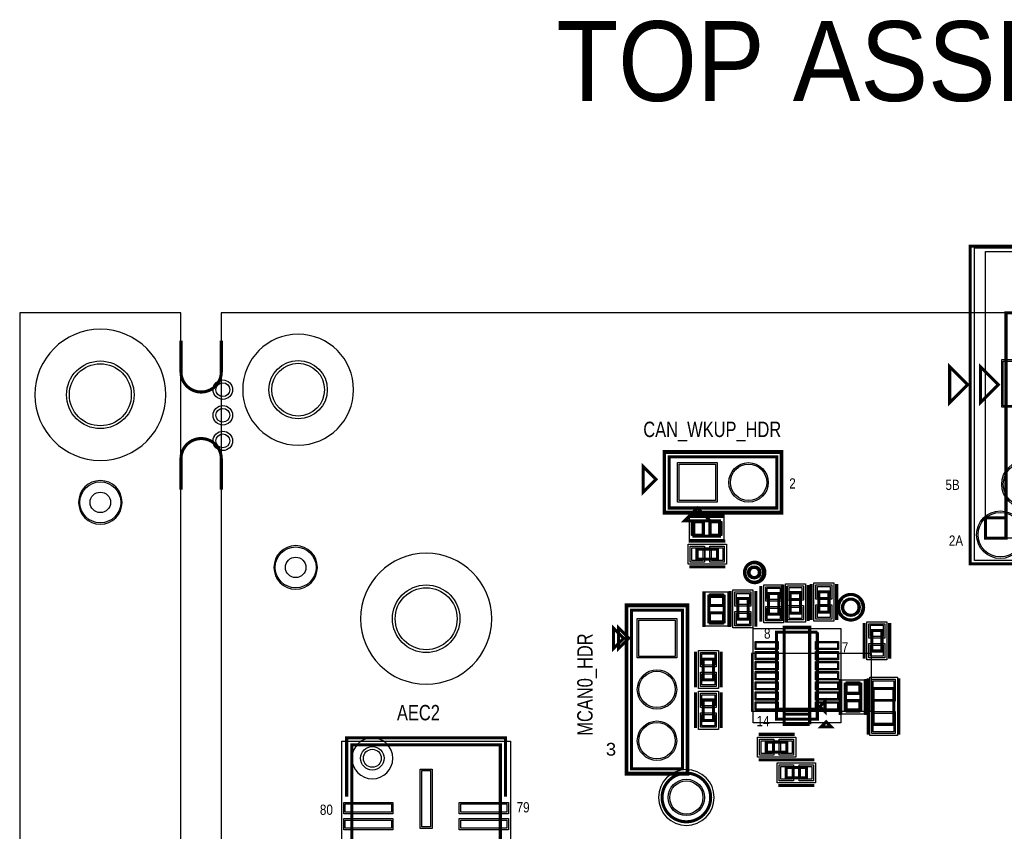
# Model space of a CAD drawing. Extents: x -10 to 137, y -26 to 192.
# Tile 63 of 78: x -10 to 39, y 151 to 192. Entities that reach past the tile are written whole.
import ezdxf

# ---------------------------------------------------------------- set-up
doc = ezdxf.new("R2010")
doc.units = 0
for name, color, linetype in [('BG_OUTLINE', 95, 'CONTINUOUS'), ('BG_SILKSCREEN_TOP', 7, 'CONTINUOUS'), ('CR_TOP', 40, 'CONTINUOUS'), ('PG_ASSEMBLY_TOP', 120, 'CONTINUOUS'), ('PG_DFA_BOUND_TOP', 95, 'CONTINUOUS'), ('PG_PLACE_BOUND_TOP', 23, 'CONTINUOUS'), ('PG_SILKSCREEN_TOP', 7, 'CONTINUOUS'), ('PIN_PASTEMASK_TOP', 212, 'CONTINUOUS'), ('PIN_SOLDERMASK_TOP', 110, 'CONTINUOUS'), ('PIN_TOP', 140, 'CONTINUOUS'), ('PKO_TOP', 254, 'CONTINUOUS'), ('RKO_ALL', 40, 'CONTINUOUS'), ('RKO_TOP', 120, 'CONTINUOUS'), ('VKO_TOP', 243, 'CONTINUOUS')]:
    doc.layers.add(name, color=color, linetype=linetype)

msp = doc.modelspace()

# ---------------------------------------------------------------- linework, layer by layer
at = {"layer": 'BG_OUTLINE'}
msp.add_lwpolyline([(-1.999996, 176.999514), (-9.99998, 176.999514), (-9.99998, 0), (-1.999996, 0), (-1.999996, 176.999514)], dxfattribs=at)
msp.add_lwpolyline([(127, 0), (127, 176.999514), (0, 176.999514), (0, 0)], close=True, dxfattribs=at)
at = {"layer": 'BG_OUTLINE', "const_width": 0.1524}
for points in [[(-1.999996, 175.613436), (-1.999996, 174.073434, 0.414214), (-0.999998, 173.073436, 0.414214), (0, 174.073434), (0, 175.613436)], [(-1.999996, 168.225592), (-1.999996, 169.765594, -0.414214), (-0.999998, 170.765592, -0.414214), (0, 169.765594), (0, 168.225592)]]:
    msp.add_lwpolyline(points, format="xyb", dxfattribs=at)
at = {"layer": 'CR_TOP'}
msp.add_lwpolyline([(26.29789, 157.25521), (32.24149, 157.25521), (32.24149, 160.10001), (26.29789, 160.10001)], close=True, dxfattribs=at)
at = {"layer": 'PG_ASSEMBLY_TOP', "const_width": 0.1524}
for points in [[(41.332005, 176.999514), (48.444005, 176.999514), (48.444005, 180.047514), (41.332005, 180.047514), (41.332005, 176.999514), (38.919005, 176.999514), (38.919005, 166.839514), (37.903005, 166.839514), (37.903005, 165.823514), (38.919005, 165.823514), (38.919005, 166.839514)], [(38.538005, 173.443514), (37.649005, 172.554514), (37.649005, 174.332514), (38.538005, 173.443514)], [(27.547263, 169.863008), (22.213263, 169.863008), (22.213263, 167.323008), (27.547263, 167.323008), (27.547263, 169.863008)], [(23.610263, 167.323008), (24.245263, 166.688008), (22.975263, 166.688008), (23.610263, 167.323008)], [(23.435264, 165.926008), (24.705264, 165.926008), (24.705264, 166.688008), (23.435264, 166.688008), (23.435264, 165.926008)], [(24.608264, 165.291008), (23.592264, 165.291008), (23.592264, 164.783008), (24.608264, 164.783008), (24.608264, 165.291008)], [(27.648408, 162.062142), (27.648408, 163.078142), (27.140408, 163.078142), (27.140408, 162.062142), (27.648408, 162.062142)], [(28.218892, 163.122742), (28.218892, 162.106742), (28.726892, 162.106742), (28.726892, 163.122742), (28.218892, 163.122742)], [(30.137608, 162.15314), (30.137608, 163.16914), (29.629608, 163.16914), (29.629608, 162.15314), (30.137608, 162.15314)], [(24.9428, 161.673799), (24.9428, 162.943799), (24.1808, 162.943799), (24.1808, 161.673799), (24.9428, 161.673799)], [(26.124408, 161.812938), (26.124408, 162.828938), (25.616408, 162.828938), (25.616408, 161.812938), (26.124408, 161.812938)], [(20.33778, 154.38755), (22.87778, 154.38755), (22.87778, 162.26155), (20.33778, 162.26155), (20.33778, 154.38755)], [(20.21078, 160.86455), (19.70278, 160.35655), (19.70278, 161.37255), (20.21078, 160.86455)], [(27.528779, 157.353508), (29.560779, 157.353508), (29.560779, 161.163508)], [(29.560779, 161.163508), (27.528779, 161.163508), (27.528779, 156.845508), (29.560779, 156.845508), (29.560779, 157.353508), (27.528779, 157.353508)], [(32.258, 161.246599), (32.258, 160.230599), (32.766, 160.230599), (32.766, 161.246599), (32.258, 161.246599)], [(24.4094, 158.808166), (24.4094, 159.824166), (23.9014, 159.824166), (23.9014, 158.808166), (24.4094, 158.808166)], [(31.712408, 157.316101), (31.712408, 158.586101), (30.950408, 158.586101), (30.950408, 157.316101), (31.712408, 157.316101)], [(33.350708, 156.597167), (33.350708, 158.375167), (32.334708, 158.375167), (32.334708, 156.597167), (33.350708, 156.597167)], [(24.4094, 156.786768), (24.4094, 157.802768), (23.9014, 157.802768), (23.9014, 156.786768), (24.4094, 156.786768)], [(29.687779, 157.480508), (29.941779, 157.226508), (29.941779, 157.734508), (29.687779, 157.480508)], [(27.031663, 155.210764), (28.047663, 155.210764), (28.047663, 155.718764), (27.031663, 155.718764), (27.031663, 155.210764)], [(13.837666, 114.10315), (13.837666, 155.58135), (6.471666, 155.58135), (6.471666, 114.10315), (13.837666, 114.10315)], [(28.011661, 153.940764), (29.027661, 153.940764), (29.027661, 154.448764), (28.011661, 154.448764), (28.011661, 153.940764)]]:
    msp.add_lwpolyline(points, dxfattribs=at)
for points in [[(26.683208, 164.126941, 1), (26.175208, 164.126941, 1), (26.683208, 164.126941)], [(31.623996, 162.402302, 1), (30.820777, 162.402302, 1), (31.623996, 162.402302)], [(24.269045, 152.968706, 1), (21.859387, 152.968706, 1), (24.269045, 152.968706)]]:
    msp.add_lwpolyline(points, format="xyb", dxfattribs=at)
at = {"layer": 'PG_DFA_BOUND_TOP'}
for points in [[(37.355381, 164.716582), (37.355381, 180.225314), (52.420629, 180.225314), (52.420629, 164.716582)], [(27.725063, 170.040808), (27.725063, 167.145208), (22.035463, 167.145208), (22.035463, 170.040808)], [(23.216565, 165.748208), (23.216565, 166.865808), (24.923963, 166.865808), (24.923963, 165.748208)], [(25.047463, 165.532308), (25.047463, 164.541708), (23.153065, 164.541708), (23.153065, 165.532308)], [(30.378908, 161.713941), (29.388308, 161.713941), (29.388308, 163.608339), (30.378908, 163.608339)], [(25.1206, 161.4551), (24.003, 161.4551), (24.003, 163.162498), (25.1206, 163.162498)], [(26.365708, 161.373739), (25.375108, 161.373739), (25.375108, 163.268137), (26.365708, 163.268137)], [(27.889708, 161.622943), (26.899108, 161.622943), (26.899108, 163.517341), (27.889708, 163.517341)], [(27.977592, 163.561941), (28.968192, 163.561941), (28.968192, 161.667543), (27.977592, 161.667543)], [(23.05558, 162.43935), (23.05558, 154.20975), (20.15998, 154.20975), (20.15998, 162.43935)], [(32.0167, 161.685798), (33.0073, 161.685798), (33.0073, 159.7914), (32.0167, 159.7914)], [(30.717876, 161.341308), (30.717876, 156.667708), (26.371682, 156.667708), (26.371682, 161.341308)], [(24.6507, 158.368967), (23.6601, 158.368967), (23.6601, 160.263365), (24.6507, 160.263365)], [(31.890208, 157.097402), (30.772608, 157.097402), (30.772608, 158.804801), (31.890208, 158.804801)], [(33.528508, 156.038469), (32.156908, 156.038469), (32.156908, 158.933866), (33.528508, 158.933866)], [(24.6507, 156.347569), (23.6601, 156.347569), (23.6601, 158.241967), (24.6507, 158.241967)], [(26.592464, 154.969464), (26.592464, 155.960064), (28.486862, 155.960064), (28.486862, 154.969464)], [(14.340586, 155.75915), (14.340586, 113.92535), (5.969, 113.92535), (5.969, 155.75915)], [(27.572462, 153.699464), (27.572462, 154.690064), (29.46686, 154.690064), (29.46686, 153.699464)]]:
    msp.add_lwpolyline(points, close=True, dxfattribs=at)
for points in [[(26.861008, 164.126941, 1), (25.997408, 164.126941, 1)], [(31.801796, 162.402302, 1), (30.642977, 162.402302, 1)], [(24.446845, 152.968706, 1), (21.681587, 152.968706, 1)]]:
    msp.add_lwpolyline(points, format="xyb", close=True, dxfattribs=at)
at = {"layer": 'PG_PLACE_BOUND_TOP'}
for points in [[(37.903005, 165.823514), (37.903005, 180.047514), (51.873005, 180.047514), (51.873005, 165.823514)], [(27.547263, 167.323008), (27.547263, 169.863008), (22.213263, 169.863008), (22.213263, 167.323008)], [(23.435264, 165.926008), (23.435264, 166.688008), (24.705264, 166.688008), (24.705264, 165.926008)], [(24.608264, 165.291008), (23.592264, 165.291008), (23.592264, 164.783008), (24.608264, 164.783008)], [(28.218892, 163.122742), (28.218892, 162.106742), (28.726892, 162.106742), (28.726892, 163.122742)], [(30.137608, 162.15314), (30.137608, 163.16914), (29.629608, 163.16914), (29.629608, 162.15314)], [(24.9428, 161.673799), (24.1808, 161.673799), (24.1808, 162.943799), (24.9428, 162.943799)], [(26.124408, 161.812938), (26.124408, 162.828938), (25.616408, 162.828938), (25.616408, 161.812938)], [(27.648408, 162.062142), (27.648408, 163.078142), (27.140408, 163.078142), (27.140408, 162.062142)], [(22.87778, 162.26155), (22.87778, 154.38755), (20.33778, 154.38755), (20.33778, 162.26155)], [(29.560779, 156.845508), (29.560779, 161.163508), (27.528779, 161.163508), (27.528779, 156.845508)], [(32.258, 161.246599), (32.258, 160.230599), (32.766, 160.230599), (32.766, 161.246599)], [(24.4094, 158.808166), (24.4094, 159.824166), (23.9014, 159.824166), (23.9014, 158.808166)], [(31.712408, 157.316101), (30.950408, 157.316101), (30.950408, 158.586101), (31.712408, 158.586101)], [(33.350708, 156.597167), (33.350708, 158.375167), (32.334708, 158.375167), (32.334708, 156.597167)], [(24.4094, 156.786768), (24.4094, 157.802768), (23.9014, 157.802768), (23.9014, 156.786768)], [(13.837666, 155.58135), (13.837666, 114.10315), (6.471666, 114.10315), (6.471666, 155.58135)], [(27.031663, 155.210764), (28.047663, 155.210764), (28.047663, 155.718764), (27.031663, 155.718764)], [(28.011661, 153.940764), (29.027661, 153.940764), (29.027661, 154.448764), (28.011661, 154.448764)]]:
    msp.add_lwpolyline(points, close=True, dxfattribs=at)
for points in [[(26.683208, 164.126941, 1), (26.175208, 164.126941, 1)], [(31.623996, 162.402302, 1), (30.820777, 162.402302, 1)], [(24.269045, 152.968706, 1), (21.859387, 152.968706, 1)]]:
    msp.add_lwpolyline(points, format="xyb", close=True, dxfattribs=at)
at = {"layer": 'PG_SILKSCREEN_TOP', "const_width": 0.1524}
for points in [[(52.635005, 164.553514), (37.141005, 164.553514), (37.141005, 180.301514), (52.635005, 180.301514), (52.635005, 164.553514)], [(37.014005, 173.443514), (36.125005, 172.554514), (36.125005, 174.332514), (37.014005, 173.443514)], [(27.801263, 167.069008), (21.959263, 167.069008), (21.959263, 170.117008), (27.801263, 170.117008), (27.801263, 167.069008)], [(21.552408, 168.743937), (20.917408, 168.108937), (20.917408, 169.378937), (21.552408, 168.743937)], [(23.181264, 166.942008), (24.959264, 166.942008)], [(23.181264, 165.672008), (24.959264, 165.672008)], [(24.989264, 165.672008), (23.211264, 165.672008)], [(24.989264, 164.402008), (23.211264, 164.402008)], [(29.248608, 161.77214), (29.248608, 163.55014)], [(30.518608, 161.77214), (30.518608, 163.55014)], [(23.9268, 161.419799), (23.9268, 163.197799)], [(25.1968, 161.419799), (25.1968, 163.197799)], [(25.235408, 161.431938), (25.235408, 163.209938)], [(26.505408, 161.431938), (26.505408, 163.209938)], [(26.759408, 161.681142), (26.759408, 163.459142)], [(27.837892, 163.503742), (27.837892, 161.725742)], [(28.029408, 161.681142), (28.029408, 163.459142)], [(29.107892, 163.503742), (29.107892, 161.725742)], [(20.08378, 154.13355), (23.13178, 154.13355), (23.13178, 162.51555), (20.08378, 162.51555), (20.08378, 154.13355)], [(31.877, 161.627599), (31.877, 159.849599)], [(33.147, 161.627599), (33.147, 159.849599)], [(19.95678, 160.86455), (19.44878, 160.35655), (19.44878, 161.37255), (19.95678, 160.86455)], [(27.909779, 157.099508), (29.179779, 157.099508), (29.179779, 161.417508), (27.909779, 161.417508), (27.909779, 156.591508), (29.179779, 156.591508)], [(23.5204, 158.427166), (23.5204, 160.205166)], [(24.7904, 158.427166), (24.7904, 160.205166)], [(30.696408, 157.062101), (30.696408, 158.840101)], [(31.966408, 157.062101), (31.966408, 158.840101)], [(32.080708, 156.089167), (32.080708, 158.883167)], [(33.604708, 156.089167), (33.604708, 158.883167)], [(23.5204, 156.405768), (23.5204, 158.183768)], [(24.7904, 156.405768), (24.7904, 158.183768)], [(29.179779, 156.591508), (29.179779, 157.099508), (27.909779, 157.099508)], [(29.997908, 156.722821), (29.743908, 156.468821), (30.251908, 156.468821), (29.997908, 156.722821)], [(14.091666, 153.00325), (14.091666, 155.92425), (6.217666, 155.92425), (6.217666, 153.00325)], [(26.650663, 156.099764), (28.428663, 156.099764)], [(26.650663, 154.829764), (28.428663, 154.829764)], [(27.630661, 154.829764), (29.408661, 154.829764)], [(27.630661, 153.559764), (29.408661, 153.559764)]]:
    msp.add_lwpolyline(points, dxfattribs=at)
for points in [[(26.962608, 164.126941, 1), (25.946608, 164.126941, 1), (26.962608, 164.126941)], [(31.857386, 162.402302, 1), (30.587386, 162.402302, 1), (31.857386, 162.402302)], [(24.269045, 152.968706, 1), (21.859387, 152.968706, 1), (24.269045, 152.968706)]]:
    msp.add_lwpolyline(points, format="xyb", dxfattribs=at)
at = {"layer": 'PIN_PASTEMASK_TOP'}
for points in [[(23.368965, 166.014908), (23.368965, 166.599108), (23.851565, 166.599108), (23.851565, 166.014908)], [(24.288963, 166.014908), (24.288963, 166.599108), (24.771563, 166.599108), (24.771563, 166.014908)], [(23.889665, 165.354508), (23.889665, 164.719508), (23.330865, 164.719508), (23.330865, 165.354508)], [(24.869663, 165.354508), (24.869663, 164.719508), (24.310863, 164.719508), (24.310863, 165.354508)], [(27.711908, 162.780741), (27.076908, 162.780741), (27.076908, 163.339541), (27.711908, 163.339541)], [(28.155392, 163.384141), (28.790392, 163.384141), (28.790392, 162.825341), (28.155392, 162.825341)], [(30.201108, 162.871739), (29.566108, 162.871739), (29.566108, 163.430539), (30.201108, 163.430539)], [(24.8539, 162.527498), (24.2697, 162.527498), (24.2697, 163.010098), (24.8539, 163.010098)], [(26.187908, 162.531537), (25.552908, 162.531537), (25.552908, 163.090337), (26.187908, 163.090337)], [(27.711908, 161.800743), (27.076908, 161.800743), (27.076908, 162.359543), (27.711908, 162.359543)], [(28.155392, 162.404143), (28.790392, 162.404143), (28.790392, 161.845343), (28.155392, 161.845343)], [(30.201108, 161.891741), (29.566108, 161.891741), (29.566108, 162.450541), (30.201108, 162.450541)], [(24.8539, 161.6075), (24.2697, 161.6075), (24.2697, 162.0901), (24.8539, 162.0901)], [(26.187908, 161.551539), (25.552908, 161.551539), (25.552908, 162.110339), (26.187908, 162.110339)], [(32.1945, 161.507998), (32.8295, 161.507998), (32.8295, 160.949198), (32.1945, 160.949198)], [(27.565482, 160.656905), (27.565482, 160.352105), (26.524082, 160.352105), (26.524082, 160.656905)], [(30.565476, 160.656905), (30.565476, 160.352105), (29.524076, 160.352105), (29.524076, 160.656905)], [(32.1945, 160.528), (32.8295, 160.528), (32.8295, 159.9692), (32.1945, 159.9692)], [(24.4729, 159.526765), (23.8379, 159.526765), (23.8379, 160.085565), (24.4729, 160.085565)], [(27.565482, 160.156906), (27.565482, 159.852106), (26.524082, 159.852106), (26.524082, 160.156906)], [(30.565476, 160.156906), (30.565476, 159.852106), (29.524076, 159.852106), (29.524076, 160.156906)], [(27.565482, 159.656907), (27.565482, 159.352107), (26.524082, 159.352107), (26.524082, 159.656907)], [(30.565476, 159.656907), (30.565476, 159.352107), (29.524076, 159.352107), (29.524076, 159.656907)], [(24.4729, 158.546767), (23.8379, 158.546767), (23.8379, 159.105567), (24.4729, 159.105567)], [(27.565482, 159.156908), (27.565482, 158.852108), (26.524082, 158.852108), (26.524082, 159.156908)], [(30.565476, 159.156908), (30.565476, 158.852108), (29.524076, 158.852108), (29.524076, 159.156908)], [(33.350708, 157.816266), (32.334708, 157.816266), (32.334708, 158.756066), (33.350708, 158.756066)], [(27.565482, 158.656909), (27.565482, 158.352109), (26.524082, 158.352109), (26.524082, 158.656909)], [(30.565476, 158.656909), (30.565476, 158.352109), (29.524076, 158.352109), (29.524076, 158.656909)], [(31.623508, 158.169801), (31.039308, 158.169801), (31.039308, 158.652401), (31.623508, 158.652401)], [(24.4729, 157.505367), (23.8379, 157.505367), (23.8379, 158.064167), (24.4729, 158.064167)], [(27.565482, 158.15691), (27.565482, 157.85211), (26.524082, 157.85211), (26.524082, 158.15691)], [(30.565476, 158.15691), (30.565476, 157.85211), (29.524076, 157.85211), (29.524076, 158.15691)], [(27.565482, 157.656911), (27.565482, 157.352111), (26.524082, 157.352111), (26.524082, 157.656911)], [(30.565476, 157.656911), (30.565476, 157.352111), (29.524076, 157.352111), (29.524076, 157.656911)], [(31.623508, 157.249802), (31.039308, 157.249802), (31.039308, 157.732402), (31.623508, 157.732402)], [(24.4729, 156.525369), (23.8379, 156.525369), (23.8379, 157.084169), (24.4729, 157.084169)], [(33.350708, 156.216269), (32.334708, 156.216269), (32.334708, 157.156069), (33.350708, 157.156069)], [(26.770264, 155.147264), (26.770264, 155.782264), (27.329064, 155.782264), (27.329064, 155.147264)], [(27.750262, 155.147264), (27.750262, 155.782264), (28.309062, 155.782264), (28.309062, 155.147264)], [(27.750262, 153.877264), (27.750262, 154.512264), (28.309062, 154.512264), (28.309062, 153.877264)], [(28.73026, 153.877264), (28.73026, 154.512264), (29.28906, 154.512264), (29.28906, 153.877264)], [(10.375646, 154.299158), (10.375646, 151.505158), (9.943846, 151.505158), (9.943846, 154.299158)], [(8.432546, 152.238964), (6.146546, 152.238964), (6.146546, 152.645364), (8.432546, 152.645364)], [(14.162786, 152.238964), (11.876786, 152.238964), (11.876786, 152.645364), (14.162786, 152.645364)], [(8.432546, 151.439118), (6.146546, 151.439118), (6.146546, 151.845518), (8.432546, 151.845518)], [(14.162786, 151.439118), (11.876786, 151.439118), (11.876786, 151.845518), (14.162786, 151.845518)]]:
    msp.add_lwpolyline(points, close=True, dxfattribs=at)
at = {"layer": 'PIN_SOLDERMASK_TOP'}
for points in [[(41.069115, 174.680494), (41.069115, 172.318294), (38.706915, 172.318294), (38.706915, 174.680494)], [(24.588165, 169.570908), (24.588165, 167.615108), (22.632365, 167.615108), (22.632365, 169.570908)], [(23.318165, 165.964108), (23.318165, 166.649908), (23.902365, 166.649908), (23.902365, 165.964108)], [(24.238163, 165.964108), (24.238163, 166.649908), (24.822363, 166.649908), (24.822363, 165.964108)], [(23.965865, 165.430708), (23.965865, 164.643308), (23.254665, 164.643308), (23.254665, 165.430708)], [(24.945863, 165.430708), (24.945863, 164.643308), (24.234663, 164.643308), (24.234663, 165.430708)], [(26.264108, 162.455337), (25.476708, 162.455337), (25.476708, 163.166537), (26.264108, 163.166537)], [(27.788108, 162.704541), (27.000708, 162.704541), (27.000708, 163.415741), (27.788108, 163.415741)], [(28.079192, 163.460341), (28.866592, 163.460341), (28.866592, 162.749141), (28.079192, 162.749141)], [(30.277308, 162.795539), (29.489908, 162.795539), (29.489908, 163.506739), (30.277308, 163.506739)], [(24.9047, 162.476698), (24.2189, 162.476698), (24.2189, 163.060898), (24.9047, 163.060898)], [(24.9047, 161.5567), (24.2189, 161.5567), (24.2189, 162.1409), (24.9047, 162.1409)], [(26.264108, 161.475339), (25.476708, 161.475339), (25.476708, 162.186539), (26.264108, 162.186539)], [(27.788108, 161.724543), (27.000708, 161.724543), (27.000708, 162.435743), (27.788108, 162.435743)], [(28.079192, 162.480343), (28.866592, 162.480343), (28.866592, 161.769143), (28.079192, 161.769143)], [(30.277308, 161.815541), (29.489908, 161.815541), (29.489908, 162.526741), (30.277308, 162.526741)], [(22.58568, 159.88665), (20.62988, 159.88665), (20.62988, 161.84245), (22.58568, 161.84245)], [(32.1183, 161.584198), (32.9057, 161.584198), (32.9057, 160.872998), (32.1183, 160.872998)], [(27.616282, 160.707705), (27.616282, 160.301305), (26.473282, 160.301305), (26.473282, 160.707705)], [(30.616276, 160.707705), (30.616276, 160.301305), (29.473276, 160.301305), (29.473276, 160.707705)], [(27.616282, 160.207706), (27.616282, 159.801306), (26.473282, 159.801306), (26.473282, 160.207706)], [(30.616276, 160.207706), (30.616276, 159.801306), (29.473276, 159.801306), (29.473276, 160.207706)], [(32.1183, 160.6042), (32.9057, 160.6042), (32.9057, 159.893), (32.1183, 159.893)], [(24.5491, 159.450565), (23.7617, 159.450565), (23.7617, 160.161765), (24.5491, 160.161765)], [(27.616282, 159.707707), (27.616282, 159.301307), (26.473282, 159.301307), (26.473282, 159.707707)], [(30.616276, 159.707707), (30.616276, 159.301307), (29.473276, 159.301307), (29.473276, 159.707707)], [(27.616282, 159.207708), (27.616282, 158.801308), (26.473282, 158.801308), (26.473282, 159.207708)], [(30.616276, 159.207708), (30.616276, 158.801308), (29.473276, 158.801308), (29.473276, 159.207708)], [(24.5491, 158.470567), (23.7617, 158.470567), (23.7617, 159.181767), (24.5491, 159.181767)], [(33.426908, 157.740066), (32.258508, 157.740066), (32.258508, 158.832266), (33.426908, 158.832266)], [(27.616282, 158.707709), (27.616282, 158.301309), (26.473282, 158.301309), (26.473282, 158.707709)], [(30.616276, 158.707709), (30.616276, 158.301309), (29.473276, 158.301309), (29.473276, 158.707709)], [(31.674308, 158.119001), (30.988508, 158.119001), (30.988508, 158.703201), (31.674308, 158.703201)], [(24.5491, 157.429167), (23.7617, 157.429167), (23.7617, 158.140367), (24.5491, 158.140367)], [(27.616282, 158.20771), (27.616282, 157.80131), (26.473282, 157.80131), (26.473282, 158.20771)], [(30.616276, 158.20771), (30.616276, 157.80131), (29.473276, 157.80131), (29.473276, 158.20771)], [(31.674308, 157.199002), (30.988508, 157.199002), (30.988508, 157.783202), (31.674308, 157.783202)], [(27.616282, 157.707711), (27.616282, 157.301311), (26.473282, 157.301311), (26.473282, 157.707711)], [(30.616276, 157.707711), (30.616276, 157.301311), (29.473276, 157.301311), (29.473276, 157.707711)], [(24.5491, 156.449169), (23.7617, 156.449169), (23.7617, 157.160369), (24.5491, 157.160369)], [(33.426908, 156.140069), (32.258508, 156.140069), (32.258508, 157.232269), (33.426908, 157.232269)], [(26.694064, 155.071064), (26.694064, 155.858464), (27.405264, 155.858464), (27.405264, 155.071064)], [(27.674062, 155.071064), (27.674062, 155.858464), (28.385262, 155.858464), (28.385262, 155.071064)], [(10.451846, 154.375358), (10.451846, 151.428958), (9.867646, 151.428958), (9.867646, 154.375358)], [(27.674062, 153.801064), (27.674062, 154.588464), (28.385262, 154.588464), (28.385262, 153.801064)], [(28.65406, 153.801064), (28.65406, 154.588464), (29.36526, 154.588464), (29.36526, 153.801064)], [(8.508746, 152.162764), (6.070346, 152.162764), (6.070346, 152.721564), (8.508746, 152.721564)], [(14.238986, 152.162764), (11.800586, 152.162764), (11.800586, 152.721564), (14.238986, 152.721564)], [(8.508746, 151.362918), (6.070346, 151.362918), (6.070346, 151.921718), (8.508746, 151.921718)], [(14.238986, 151.362918), (11.800586, 151.362918), (11.800586, 151.921718), (14.238986, 151.921718)]]:
    msp.add_lwpolyline(points, close=True, dxfattribs=at)
for centre, radius in [((-5.999988, 172.935514), 1.6764), ((3.81, 173.190022), 1.4478), ((0.0762, 173.189514), 0.4826), ((0.0762, 171.919514), 0.4826), ((0.0762, 170.649514), 0.4826), ((26.15026, 168.593008), 0.9779), ((39.888015, 168.499404), 1.1811), ((-5.999988, 167.601514), 1.016), ((38.638081, 165.999282), 1.1811), ((3.687064, 164.376476), 1.016), ((26.429208, 164.126941), 0.3302), ((10.16, 161.832036), 1.6764), ((31.222386, 162.402302), 0.4572), ((21.60778, 158.32455), 0.9779), ((21.60778, 155.78455), 0.9779), ((7.489698, 154.912314), 0.5842), ((23.064216, 152.968706), 0.9017)]:
    msp.add_circle(centre, radius, dxfattribs=at)
at = {"layer": 'PIN_TOP'}
for points in [[(40.992915, 174.604294), (40.992915, 172.394494), (38.783115, 172.394494), (38.783115, 174.604294)], [(24.511965, 169.494708), (24.511965, 167.691308), (22.708565, 167.691308), (22.708565, 169.494708)], [(23.368965, 166.014908), (23.368965, 166.599108), (23.851565, 166.599108), (23.851565, 166.014908)], [(24.288963, 166.014908), (24.288963, 166.599108), (24.771563, 166.599108), (24.771563, 166.014908)], [(23.889665, 165.354508), (23.889665, 164.719508), (23.330865, 164.719508), (23.330865, 165.354508)], [(24.869663, 165.354508), (24.869663, 164.719508), (24.310863, 164.719508), (24.310863, 165.354508)], [(27.711908, 162.780741), (27.076908, 162.780741), (27.076908, 163.339541), (27.711908, 163.339541)], [(28.155392, 163.384141), (28.790392, 163.384141), (28.790392, 162.825341), (28.155392, 162.825341)], [(30.201108, 162.871739), (29.566108, 162.871739), (29.566108, 163.430539), (30.201108, 163.430539)], [(24.8539, 162.527498), (24.2697, 162.527498), (24.2697, 163.010098), (24.8539, 163.010098)], [(26.187908, 162.531537), (25.552908, 162.531537), (25.552908, 163.090337), (26.187908, 163.090337)], [(27.711908, 161.800743), (27.076908, 161.800743), (27.076908, 162.359543), (27.711908, 162.359543)], [(28.155392, 162.404143), (28.790392, 162.404143), (28.790392, 161.845343), (28.155392, 161.845343)], [(30.201108, 161.891741), (29.566108, 161.891741), (29.566108, 162.450541), (30.201108, 162.450541)], [(22.50948, 159.96285), (20.70608, 159.96285), (20.70608, 161.76625), (22.50948, 161.76625)], [(24.8539, 161.6075), (24.2697, 161.6075), (24.2697, 162.0901), (24.8539, 162.0901)], [(26.187908, 161.551539), (25.552908, 161.551539), (25.552908, 162.110339), (26.187908, 162.110339)], [(32.1945, 161.507998), (32.8295, 161.507998), (32.8295, 160.949198), (32.1945, 160.949198)], [(27.565482, 160.656905), (27.565482, 160.352105), (26.524082, 160.352105), (26.524082, 160.656905)], [(30.565476, 160.656905), (30.565476, 160.352105), (29.524076, 160.352105), (29.524076, 160.656905)], [(32.1945, 160.528), (32.8295, 160.528), (32.8295, 159.9692), (32.1945, 159.9692)], [(24.4729, 159.526765), (23.8379, 159.526765), (23.8379, 160.085565), (24.4729, 160.085565)], [(27.565482, 160.156906), (27.565482, 159.852106), (26.524082, 159.852106), (26.524082, 160.156906)], [(30.565476, 160.156906), (30.565476, 159.852106), (29.524076, 159.852106), (29.524076, 160.156906)], [(27.565482, 159.656907), (27.565482, 159.352107), (26.524082, 159.352107), (26.524082, 159.656907)], [(30.565476, 159.656907), (30.565476, 159.352107), (29.524076, 159.352107), (29.524076, 159.656907)], [(24.4729, 158.546767), (23.8379, 158.546767), (23.8379, 159.105567), (24.4729, 159.105567)], [(27.565482, 159.156908), (27.565482, 158.852108), (26.524082, 158.852108), (26.524082, 159.156908)], [(30.565476, 159.156908), (30.565476, 158.852108), (29.524076, 158.852108), (29.524076, 159.156908)], [(33.350708, 157.816266), (32.334708, 157.816266), (32.334708, 158.756066), (33.350708, 158.756066)], [(27.565482, 158.656909), (27.565482, 158.352109), (26.524082, 158.352109), (26.524082, 158.656909)], [(30.565476, 158.656909), (30.565476, 158.352109), (29.524076, 158.352109), (29.524076, 158.656909)], [(31.623508, 158.169801), (31.039308, 158.169801), (31.039308, 158.652401), (31.623508, 158.652401)], [(24.4729, 157.505367), (23.8379, 157.505367), (23.8379, 158.064167), (24.4729, 158.064167)], [(27.565482, 158.15691), (27.565482, 157.85211), (26.524082, 157.85211), (26.524082, 158.15691)], [(30.565476, 158.15691), (30.565476, 157.85211), (29.524076, 157.85211), (29.524076, 158.15691)], [(27.565482, 157.656911), (27.565482, 157.352111), (26.524082, 157.352111), (26.524082, 157.656911)], [(30.565476, 157.656911), (30.565476, 157.352111), (29.524076, 157.352111), (29.524076, 157.656911)], [(31.623508, 157.249802), (31.039308, 157.249802), (31.039308, 157.732402), (31.623508, 157.732402)], [(24.4729, 156.525369), (23.8379, 156.525369), (23.8379, 157.084169), (24.4729, 157.084169)], [(33.350708, 156.216269), (32.334708, 156.216269), (32.334708, 157.156069), (33.350708, 157.156069)], [(26.770264, 155.147264), (26.770264, 155.782264), (27.329064, 155.782264), (27.329064, 155.147264)], [(27.750262, 155.147264), (27.750262, 155.782264), (28.309062, 155.782264), (28.309062, 155.147264)], [(27.750262, 153.877264), (27.750262, 154.512264), (28.309062, 154.512264), (28.309062, 153.877264)], [(28.73026, 153.877264), (28.73026, 154.512264), (29.28906, 154.512264), (29.28906, 153.877264)], [(10.375646, 154.299158), (10.375646, 151.505158), (9.943846, 151.505158), (9.943846, 154.299158)], [(8.432546, 152.238964), (6.146546, 152.238964), (6.146546, 152.645364), (8.432546, 152.645364)], [(14.162786, 152.238964), (11.876786, 152.238964), (11.876786, 152.645364), (14.162786, 152.645364)], [(8.432546, 151.439118), (6.146546, 151.439118), (6.146546, 151.845518), (8.432546, 151.845518)], [(14.162786, 151.439118), (11.876786, 151.439118), (11.876786, 151.845518), (14.162786, 151.845518)]]:
    msp.add_lwpolyline(points, close=True, dxfattribs=at)
for centre, radius in [((-5.999988, 172.935514), 1.5367), ((3.81, 173.190022), 1.3081), ((0.0762, 173.189514), 0.3429), ((0.0762, 171.919514), 0.3429), ((0.0762, 170.649514), 0.3429), ((26.15026, 168.593008), 0.9017), ((39.888015, 168.499404), 1.1049), ((-5.999988, 167.601514), 0.508), ((38.638081, 165.999282), 1.1049), ((3.687064, 164.376476), 0.508), ((26.429208, 164.126941), 0.254), ((10.16, 161.832036), 1.5367), ((31.222386, 162.402302), 0.381), ((21.60778, 158.32455), 0.9017), ((21.60778, 155.78455), 0.9017), ((7.489698, 154.912314), 0.4445), ((23.064216, 152.968706), 0.8255)]:
    msp.add_circle(centre, radius, dxfattribs=at)
at = {"layer": 'PKO_TOP'}
for points in [[(-4.920488, 167.601514, 1), (-7.079488, 167.601514, 1)], [(4.766564, 164.376476, 1), (2.607564, 164.376476, 1)]]:
    msp.add_lwpolyline(points, format="xyb", close=True, dxfattribs=at)
at = {"layer": 'RKO_ALL'}
for points in [[(-2.750058, 172.935514, 1), (-9.249918, 172.935514, 1)], [(6.560058, 173.190022, 1), (1.059942, 173.190022, 1)], [(13.40993, 161.832036, 1), (6.91007, 161.832036, 1)], [(8.505393, 154.912202, 1), (6.473952, 154.912202, 1)]]:
    msp.add_lwpolyline(points, format="xyb", close=True, dxfattribs=at)
at = {"layer": 'RKO_TOP'}
for points in [[(-4.920488, 167.601514, 1), (-7.079488, 167.601514, 1)], [(4.766564, 164.376476, 1), (2.607564, 164.376476, 1)]]:
    msp.add_lwpolyline(points, format="xyb", close=True, dxfattribs=at)
at = {"layer": 'VKO_TOP'}
for points in [[(23.943264, 166.688008), (23.943264, 165.926008), (24.197264, 165.926008), (24.197264, 166.688008)], [(24.227264, 164.783008), (24.227264, 165.291008), (23.973264, 165.291008), (23.973264, 164.783008)], [(27.140408, 162.443142), (27.648408, 162.443142), (27.648408, 162.697142), (27.140408, 162.697142)], [(28.726892, 162.741742), (28.218892, 162.741742), (28.218892, 162.487742), (28.726892, 162.487742)], [(29.629608, 162.53414), (30.137608, 162.53414), (30.137608, 162.78814), (29.629608, 162.78814)], [(24.1808, 162.181799), (24.9428, 162.181799), (24.9428, 162.435799), (24.1808, 162.435799)], [(25.616408, 162.193938), (26.124408, 162.193938), (26.124408, 162.447938), (25.616408, 162.447938)], [(32.766, 160.865599), (32.258, 160.865599), (32.258, 160.611599), (32.766, 160.611599)], [(23.9014, 159.189166), (24.4094, 159.189166), (24.4094, 159.443166), (23.9014, 159.443166)], [(30.950408, 157.824101), (31.712408, 157.824101), (31.712408, 158.078101), (30.950408, 158.078101)], [(32.334708, 157.232167), (33.350708, 157.232167), (33.350708, 157.740167), (32.334708, 157.740167)], [(23.9014, 157.167768), (24.4094, 157.167768), (24.4094, 157.421768), (23.9014, 157.421768)], [(27.412663, 155.718764), (27.412663, 155.210764), (27.666663, 155.210764), (27.666663, 155.718764)], [(28.392661, 154.448764), (28.392661, 153.940764), (28.646661, 153.940764), (28.646661, 154.448764)]]:
    msp.add_lwpolyline(points, close=True, dxfattribs=at)

# ---------------------------------------------------------------- texts
at = {"layer": 'BG_SILKSCREEN_TOP', "width": 0.8}
for s, p in [('CAN_WKUP_HDR', (20.928965, 170.8404)), ('AEC2', (8.711565, 156.7942))]:
    msp.add_text(s, height=0.762, dxfattribs=at).set_placement(p)
msp.add_text('MCAN0_HDR', height=0.762, rotation=90, dxfattribs=at).set_placement((18.415, 156.031565))
at = {"layer": 'PG_ASSEMBLY_TOP', "width": 0.948718}
msp.add_text('TOP ASSEMBLY OF PROC190E1', height=3.9624, dxfattribs=at).set_placement((16.6116, 187.5028))
at = {"layer": 'PG_SILKSCREEN_TOP'}
for s, height, width, p in [('2', 0.508, 0.85, (28.167637, 168.287192)), ('5B', 0.508, 0.85, (35.915455, 168.216956)), ('2A', 0.508, 0.85, (36.083349, 165.45115)), ('8', 0.508, 0.85, (26.916121, 160.844992)), ('7', 0.508, 0.85, (30.776921, 160.159192)), ('14', 0.508, 0.85, (26.547821, 156.501592)), ('3', 0.635, 1.08, (19.071336, 155.041092)), ('80', 0.508, 0.85, (4.890008, 152.106884)), ('79', 0.508, 0.85, (14.646402, 152.228296))]:
    msp.add_text(s, height=height, dxfattribs=dict(at, width=width)).set_placement(p)

doc.saveas('drawing.dxf')
